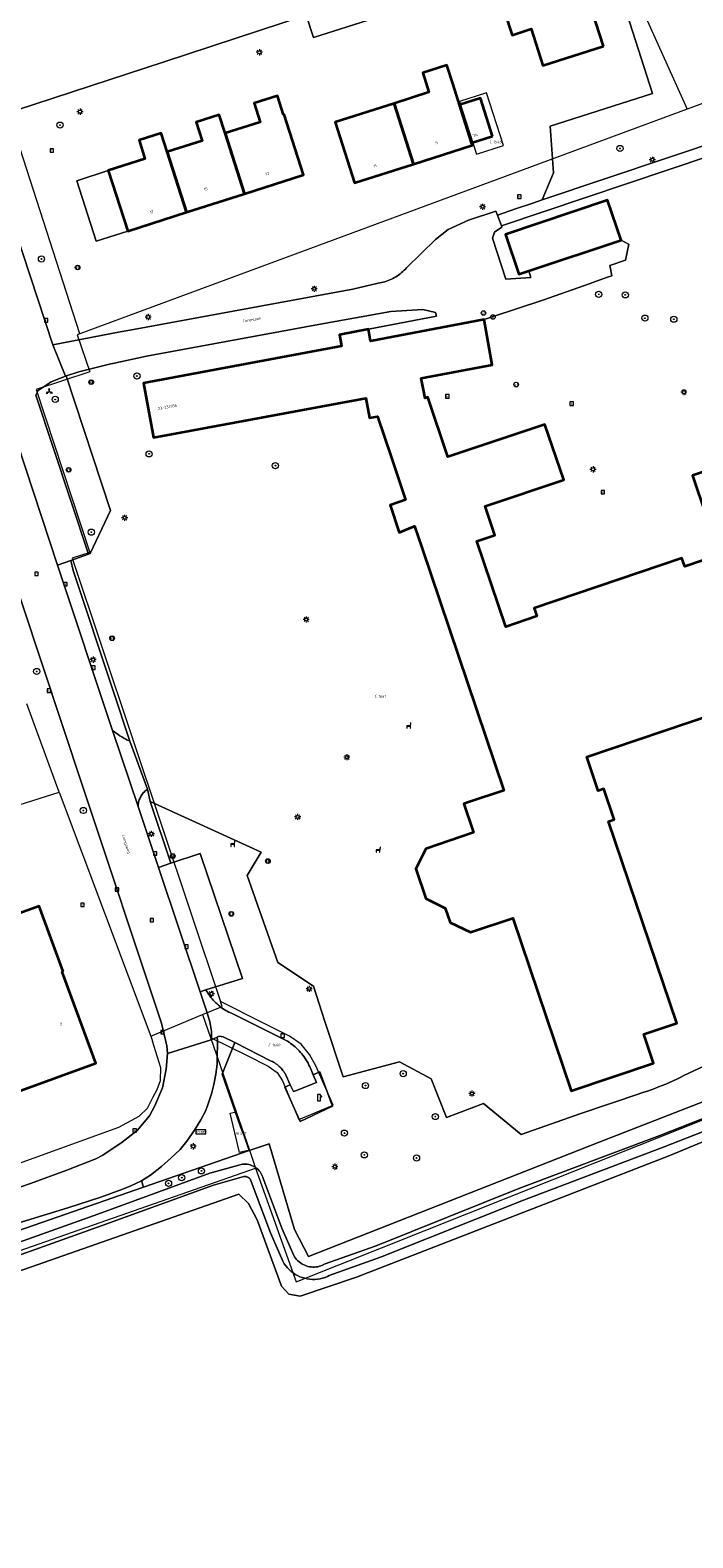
# Model space of a CAD drawing. Header units: metres. Extents: x 250001 to 257773, y 598992 to 609118.
# Tile 128 of 256: x 252864 to 252950, y 600159 to 600355. Entities that reach past the tile are written whole.
import ezdxf
from ezdxf.enums import TextEntityAlignment as Align
from ezdxf.lldxf.tags import DXFTag

# ---------------------------------------------------------------- set-up
doc = ezdxf.new("R2010")
doc.units = ezdxf.units.M
for name, color, linetype, lineweight in [('B-WE-GR-BOOM-S', 252, 'Continuous', 25), ('B-WE-GR-BOUWLAND-GV', 252, 'Continuous', 13), ('B-WE-GR-GROENVOORZIENING-GV', 252, 'Continuous', 18), ('B-WE-IE-MEUBILAIR_WEGMEUBILAIR-S', 7, 'Continuous', 25), ('B-WE-KG-GRENS_PERCEEL-G', 150, 'KG-PERCEEL', 18), ('B-WE-KG-GRENS_PERCEEL-S', 150, 'Continuous', 25), ('B-WE-KL-ET_LS_OV_LICHTMAST-S', 252, 'Continuous', 25), ('B-WE-KL-POMP-S', 252, 'Continuous', 25), ('B-WE-OG-BEBOUWING-GV', 1, 'Continuous', 35), ('B-WE-OG-BEBOUWING-T18', 7, 'Continuous', 18), ('B-WE-OG-TERREIN_ERF-GV', 7, 'Continuous', 18), ('B-WE-OG-TOPOGRAFIE-T18', 2, 'Continuous', 18), ('B-WE-OG-WATER-GV', 252, 'Continuous', 18), ('B-WE-OG-WATER_SLOOT-GV', 252, 'Continuous', 18), ('B-WE-RI-GWA_KOLK-S', 252, 'Continuous', 25), ('B-WE-RI-GWA_RIOOLPUT-S', 252, 'Continuous', 25), ('B-WE-VH-VERHARDING_GESLOTEN-GV', 252, 'Continuous', 18), ('B-WE-VH-VERHARDING_OPEN-GV', 252, 'Continuous', 18), ('B-WE-VW-AFSLUITPAAL-S', 252, 'Continuous', 25), ('B-WE-VW-BEWEGWIJZERING_DRAAGCONSTRUCTIE-S', 252, 'Continuous', 25), ('B-WE-VW-VERKEERSTEKEN_BORD-S', 252, 'Continuous', 25), ('B-WE-VW-VERKEERSTEKEN_DRAAGCONSTRUCTIE-S', 252, 'Continuous', 25), ('X-XX-AL-REFERENTIE-G', 7, 'Continuous', 18)]:
    doc.layers.add(name, color=color, linetype=linetype, lineweight=lineweight)
doc.styles.add('NLCS-ISO', font='NLCS-ISO.ttf')
doc.styles.add('NLCS-ISO-ANNOTATIEF-T18', font='NLCS-ISO.ttf', dxfattribs={"height": 1.8})
doc.styles.get("Standard").update_dxf_attribs({"font": 'NLCS-ISO.ttf'})
tags = doc.linetypes.add('KG-PERCEEL', pattern='A,5.5,-2,["P",Standard,S=1.8,R=0,X=-0.5,Y=-0.9],-2,5.5,-2,[5,NLCS.SHX,S=0.75,R=0,X=0,Y=0],-2', length=19).pattern_tags.tags
tags[6] = DXFTag(74, 10)

# ---------------------------------------------------------------- blocks, each defined once
blk = doc.blocks.new('SKG-PERCEELNUMMER-SO')
at = {"style": 'NLCS-ISO', "oblique": 10, "flags": 1}
blk.add_attdef('GEMEENTECODE', text='', height=1.8, dxfattribs=at).set_placement((0, 2.55), align=Align.MIDDLE_CENTER)
at = {"style": 'NLCS-ISO', "oblique": 10}
blk.add_attdef('SECTIE', text='', height=1.8, dxfattribs=at).set_placement((-0.5, 0), align=Align.MIDDLE_RIGHT)
blk.add_attdef('PERCEELNUMMER', text='', height=1.8, dxfattribs=at).set_placement((0.5, 0), align=Align.MIDDLE_LEFT)
blk = doc.blocks.new('BS2021-132-Xref-KAD-20210617')
at = {"layer": 'B-WE-KG-GRENS_PERCEEL-G', "flags": 128}
for points in [[(252870.628, 600315.191), (252854.233, 600366.004), (252863.451, 600371.485), (252930.448, 600386.785), (252949.549, 600344.368)], [(252960.248, 600348.323), (252949.549, 600344.368)], [(252949.549, 600344.368), (252870.628, 600315.191)], [(252870.628, 600315.191), (252870.299, 600315.069), (252871.959, 600310.252), (252864.984, 600307.94), (252871.941, 600286.798), (252869.664, 600286.038), (252888.901, 600228.434)], [(252867.948, 600255.654), (252863.738, 600267.107)], [(252835.123, 600257.691), (252839.221, 600246.526), (252867.948, 600255.654)], [(252867.948, 600255.654), (252879.846, 600223.955)], [(252886.597, 600226.734), (252889.122, 600227.773)], [(252887.626, 600223.749), (252892.39, 600221.42), (252895.1, 600220.05), (252896.26, 600219.23), (252896.99, 600218.13), (252899.08, 600213.13), (252903.55, 600214.96), (252901.31, 600220.07), (252900.48, 600221.55), (252899.39, 600222.9), (252897.89, 600223.93), (252894.43, 600225.65), (252888.901, 600228.434)], [(252889.122, 600227.773), (252888.901, 600228.434)], [(252879.846, 600223.955), (252886.597, 600226.734)], [(252886.597, 600226.734), (252887.626, 600223.749)], [(252879.846, 600223.955), (252880.102, 600223.272)], [(252887.626, 600223.749), (252890.947, 600214.123)], [(252781.859, 600180.777), (252784.464, 600181.352), (252848.163, 600202.165), (252875.699, 600212.132), (252878.341, 600213.551), (252879.425, 600214.56), (252880.108, 600215.984), (252880.684, 600217.024), (252881.129, 600218.183), (252881.169, 600219.819), (252880.102, 600223.272)], [(252898.762, 600192.01), (252965.497, 600218.594)], [(252892.668, 600209.137), (252891.4, 600208.832), (252890.174, 600213.937), (252890.947, 600214.123)], [(252890.947, 600214.123), (252892.668, 600209.137)], [(252892.668, 600209.137), (252893.483, 600206.774)], [(252745.605, 600161.272), (252750.04, 600160.947), (252755.415, 600162.119), (252781.371, 600169.157), (252823.716, 600182.823), (252858.245, 600194.484), (252893.483, 600206.774)], [(252893.483, 600206.774), (252898.762, 600192.01)]]:
    blk.add_lwpolyline(points, dxfattribs=at)
blk.add_lwpolyline([(252923.483, 600346.519), (252919.955, 600345.393), (252922.159, 600338.533), (252925.686, 600339.659)], close=True, dxfattribs=at)
at = {"layer": 'B-WE-KG-GRENS_PERCEEL-S', "xscale": 0.2, "yscale": 0.2, "zscale": 0.2}
for p, values in [((252924.245, 600340.125), {'PERCEELNUMMER': '1545', 'SECTIE': 'C'}), ((252909.311, 600268.104), {'PERCEELNUMMER': '1661', 'SECTIE': 'C'}), ((252895.515, 600222.775), {'PERCEELNUMMER': '1660', 'SECTIE': 'C'}), ((252891.357, 600211.303), {'PERCEELNUMMER': '681', 'SECTIE': 'N'})]:
    blk.add_blockref('SKG-PERCEELNUMMER-SO', p, dxfattribs=at).add_auto_attribs(values)
blk = doc.blocks.new('SIE-WEG_VERKEERSBORD-SO')
at = {"color": 0, "linetype": 'ByBlock', "lineweight": 18}
blk.add_lwpolyline([(-1.125, -1.125), (1.125, -1.125), (1.125, 1.125), (-1.125, 1.125)], close=True, dxfattribs=at)
at = {"color": 0, "linetype": 'ByBlock', "lineweight": 18, "style": 'NLCS-ISO'}
blk.add_text('vb', height=1.5, dxfattribs=at).set_placement((0, 0), align=Align.MIDDLE_CENTER)
blk = doc.blocks.new('SIE-WEG_VERKEERSBORD_WEGWIJZER-SO')
at = {"linetype": 'ByBlock', "lineweight": 18}
h = blk.add_hatch(color=0, dxfattribs=at)
h.dxf.hatch_style = 1
h.paths.add_polyline_path([(0.5, 1), (0, 2), (-0.5, 1)])
h = blk.add_hatch(color=0, dxfattribs=at)
h.dxf.hatch_style = 1
h.paths.add_polyline_path([(-1.38, -0.22), (-2, -1.15), (-0.88, -1.09)])
h = blk.add_hatch(color=0, dxfattribs=at)
h.dxf.hatch_style = 1
h.paths.add_polyline_path([(1.38, -0.22), (2, -1.15), (0.88, -1.09)])
at = {"color": 0, "linetype": 'ByBlock', "lineweight": 18}
for points in [[(-1.13, -0.65), (0, 0)], [(0, 1), (0, 0)], [(1.13, -0.65), (0, 0)]]:
    blk.add_lwpolyline(points, dxfattribs=at)
for points in [[(0.5, 1), (0, 2), (-0.5, 1)], [(-1.38, -0.22), (-2, -1.15), (-0.88, -1.09)], [(1.38, -0.22), (2, -1.15), (0.88, -1.09)]]:
    blk.add_lwpolyline(points, close=True, dxfattribs=at)
blk = doc.blocks.new('SIE-WEG_VERKEERSBORD_STRAATNAAM-SO')
at = {"color": 0, "linetype": 'ByBlock', "lineweight": 18}
blk.add_lwpolyline([(-3.25, -1.25), (3.25, -1.25), (3.25, 1.25), (-3.25, 1.25)], close=True, dxfattribs=at)
at = {"color": 0, "linetype": 'ByBlock', "lineweight": 18, "style": 'NLCS-ISO'}
blk.add_text('straat', height=1.5, dxfattribs=at).set_placement((0, 0.15), align=Align.MIDDLE_CENTER)
blk = doc.blocks.new('SKL-WATER_POMP-SO')
at = {"color": 0, "linetype": 'ByBlock', "lineweight": 18}
blk.add_lwpolyline([(1, 1.09), (1, 2), (-1, 2), (-1, -2), (1, -2), (1, 0.57), (1.85, 0.57), (1.85, 1.09)], close=True, dxfattribs=at)
blk = doc.blocks.new('SIE-WEG_PAAL_VERKEERSBORD-SO')
at = {"color": 0, "linetype": 'ByBlock', "lineweight": 18}
blk.add_circle((0, 0), 1.5, dxfattribs=at)
at = {"color": 0, "linetype": 'ByBlock', "lineweight": 18, "style": 'NLCS-ISO'}
blk.add_text('vb', height=1.5, dxfattribs=at).set_placement((0, 0.13), align=Align.MIDDLE_CENTER)
blk = doc.blocks.new('SVW-AFSLUITPAAL-SO')
at = {"lineweight": 18}
blk.add_circle((0, 0), 1.5, dxfattribs=at)
at = {"lineweight": 18, "style": 'NLCS-ISO'}
blk.add_text('af', height=1.8, dxfattribs=at).set_placement((0, 0), align=Align.MIDDLE_CENTER)
blk = doc.blocks.new('SKL-ET_OV_LICHTMAST-SO')
at = {"color": 0, "linetype": 'ByBlock', "lineweight": 18}
for points in [[(-1.25, 0), (-2, 0)], [(-1.41, 1.41), (-0.88, 0.88)], [(0, 2), (0, 1.25)], [(0.88, 0.88), (1.41, 1.41)], [(2, 0), (1.25, 0)], [(-1.41, -1.41), (-0.88, -0.88)], [(0, -1.25), (0, -2)], [(0.88, -0.88), (1.41, -1.41)]]:
    blk.add_lwpolyline(points, dxfattribs=at)
blk.add_circle((0, 0), 1, dxfattribs=at)
blk = doc.blocks.new('SRI-KOLK-SO')
at = {"color": 0, "linetype": 'ByBlock', "lineweight": 18}
blk.add_lwpolyline([(-1.125, -1.125), (1.125, -1.125), (1.125, 1.125), (-1.125, 1.125)], close=True, dxfattribs=at)
at = {"color": 0, "linetype": 'ByBlock', "lineweight": 18, "style": 'NLCS-ISO'}
blk.add_text('k', height=1.5, dxfattribs=at).set_placement((0, 0), align=Align.MIDDLE_CENTER)
blk = doc.blocks.new('SRI-PUT_INSPECTIEPUT_RIOOLPUT-SO')
at = {"color": 0, "linetype": 'ByBlock', "lineweight": 18}
blk.add_lwpolyline([(-1.12, -1.12), (1.12, -1.12), (1.12, 1.12), (-1.12, 1.12)], close=True, dxfattribs=at)
at = {"color": 0, "linetype": 'ByBlock', "lineweight": 18, "style": 'NLCS-ISO'}
blk.add_text('r', height=1.5, dxfattribs=at).set_placement((0, 0.28), align=Align.MIDDLE_CENTER)
blk = doc.blocks.new('SIE-WEG_ZITBANK-SO')
at = {"color": 0, "linetype": 'ByBlock', "lineweight": 18}
blk.add_lwpolyline([(-0.91, -1.63), (-0.91, -0.2), (1.09, -0.2), (1.09, -1.63), (1.29, -1.63), (1.29, -0.21), (1.54, 1.78), (1.33, 1.78), (1.11, 0), (-1.11, 0), (-1.11, -1.63)], close=True, dxfattribs=at)
blk = doc.blocks.new('SGR-BOOM_01-SO')
at = {"linetype": 'ByBlock', "lineweight": 18}
h = blk.add_hatch(color=0, dxfattribs=at)
h.dxf.hatch_style = 1
edge = h.paths.add_edge_path()
edge.add_arc((0, 0), 0.25, 0, 360)
at = {"color": 0, "linetype": 'ByBlock', "lineweight": 18}
for radius in [2, 0.25]:
    blk.add_circle((0, 0), radius, dxfattribs=at)
blk = doc.blocks.new('BS2021-132-Xref-BGT-GRIJS-20210617-aangepast')
at = {"layer": 'B-WE-GR-BOUWLAND-GV', "flags": 128}
blk.add_lwpolyline([(253133.549, 600281.05), (253107.79, 600270.81), (253075.29, 600258.849), (253040.729, 600245.849), (253009.859, 600233.989), (253000, 600230.082), (252988.44, 600225.5), (252947.279, 600208.449), (252906.589, 600192.619), (252899.249, 600190.14), (252897.779, 600190.43), (252896.829, 600191.449), (252893.67, 600200.069), (252892.549, 600202.18), (252891.279, 600203.42), (252859.139, 600192.13), (252851.2, 600189.109), (252827.45, 600181.109), (252801.119, 600172.8), (252793.1, 600170.189), (252781.709, 600166.64), (252755.843, 600159.503), (252751.143, 600158.199)], dxfattribs=at)
at = {"layer": 'B-WE-GR-GROENVOORZIENING-GV', "flags": 128}
for points in [[(252940.232, 600361.423), (252945.041, 600346.425), (252931.752, 600342.164), (252932.17, 600336.12), (252930.708, 600332.582), (252963.156, 600343.47), (252961.339, 600353.349), (252958.67, 600367.709)], [(252851.049, 600362.63), (252857.595, 600342.693), (252881.61, 600350.55), (252900.06, 600356.612), (252901.014, 600353.707), (252918.492, 600359.268)], [(252952.37, 600220.35), (252949.11, 600218.82), (252948.652, 600218.586), (252948.19, 600218.358), (252947.725, 600218.139), (252947.257, 600217.926), (252946.785, 600217.72), (252946.311, 600217.522), (252945.833, 600217.332), (252945.352, 600217.148), (252944.869, 600216.973), (252944.383, 600216.804), (252943.894, 600216.644), (252943.403, 600216.491), (252943.3, 600216.46), (252935.74, 600213.88), (252927.98, 600211.17), (252923.09, 600215.172), (252918.282, 600213.354), (252916.267, 600218.405), (252912.168, 600220.611), (252904.834, 600218.635), (252902.491, 600225.844), (252901.001, 600230.431), (252896.353, 600233.493), (252892.389, 600244.792), (252894.187, 600247.861), (252879.782, 600254.438), (252882.477, 600246.392), (252886.29, 600247.689), (252891.759, 600231.449), (252887.029, 600229.949), (252887.143, 600229.745), (252887.264, 600229.545), (252887.392, 600229.35), (252887.527, 600229.159), (252887.667, 600228.973), (252887.815, 600228.791), (252887.968, 600228.615), (252888.127, 600228.444), (252888.292, 600228.279), (252888.463, 600228.119), (252888.639, 600227.965), (252888.82, 600227.818), (252889.006, 600227.677), (252889.197, 600227.542), (252889.392, 600227.413), (252889.592, 600227.292), (252889.795, 600227.178), (252890.003, 600227.07), (252890.214, 600226.97), (252890.349, 600226.91), (252897.619, 600223.27), (252897.827, 600223.135), (252898.03, 600222.994), (252898.229, 600222.845), (252898.422, 600222.691), (252898.611, 600222.53), (252898.794, 600222.364), (252898.972, 600222.192), (252899.144, 600222.013), (252899.311, 600221.83), (252899.471, 600221.641), (252899.625, 600221.447), (252899.773, 600221.249), (252899.914, 600221.045), (252900.049, 600220.837), (252900.177, 600220.625), (252900.298, 600220.409), (252900.412, 600220.189), (252900.519, 600219.965), (252900.609, 600219.76), (252900.956, 600218.919), (252901.807, 600219.292), (252903.45, 600214.828), (252899.268, 600212.851), (252897.29, 600217.313), (252897.987, 600217.619), (252897.299, 600219.069), (252897.227, 600219.188), (252897.128, 600219.338), (252897.023, 600219.484), (252896.912, 600219.624), (252896.794, 600219.76), (252896.67, 600219.89), (252896.541, 600220.014), (252896.406, 600220.133), (252896.266, 600220.246), (252896.121, 600220.352), (252895.972, 600220.451), (252895.818, 600220.544), (252895.66, 600220.63), (252895.499, 600220.709), (252890.762, 600223.1), (252889.12, 600219), (252891.509, 600212.156), (252891.972, 600210.995), (252892.641, 600209.062), (252895.23, 600209.959), (252898.539, 600198.81), (252900.349, 600195.329), (252938.119, 600210.16), (252989.158, 600230.028)], [(252858.544, 600197.253), (252878.922, 600204.31), (252878.638, 600205.13), (252877.189, 600204.434), (252875.969, 600203.964), (252873.353, 600203.026), (252869.074, 600201.643), (252856.631, 600197.817)]]:
    blk.add_lwpolyline(points, dxfattribs=at)
for points in [[(252876.859, 600328.54), (252874.339, 600336.4), (252870.245, 600335.087), (252872.765, 600327.227)], [(252874.619, 600292.229), (252868.846, 600309.727), (252868.79, 600309.71), (252866.93, 600308.94), (252865.21, 600307.82), (252864.93, 600307.2), (252871.75, 600286.56), (252872, 600286.66)], [(252889.259, 600223.859), (252888.739, 600223.939), (252888.486, 600223.827), (252888.514, 600223.353), (252888.537, 600222.487), (252888.504, 600221.713), (252888.469, 600220.308), (252888.309, 600219.016), (252888.03, 600217.674), (252887.735, 600216.441), (252887.357, 600215.267), (252887.025, 600214.288), (252886.376, 600213.065), (252885.56, 600211.744), (252884.54, 600210.31), (252883.658, 600209.222), (252882.456, 600208.095), (252881.245, 600207.013), (252879.816, 600205.897), (252878.638, 600205.13), (252878.922, 600204.31), (252892.641, 600209.062), (252891.972, 600210.995), (252891.509, 600212.156), (252889.12, 600219), (252890.762, 600223.1)]]:
    blk.add_lwpolyline(points, close=True, dxfattribs=at)
at = {"layer": 'B-WE-OG-BEBOUWING-GV', "flags": 128}
for points in [[(252938.66, 600352.57), (252936.204, 600360.226), (252928.345, 600357.706), (252925.87, 600356.912), (252926.802, 600354.005), (252929.277, 600354.799), (252930.8, 600350.05)], [(252919.122, 600347.576), (252918.323, 600350.079), (252915.191, 600349.079), (252915.991, 600346.576), (252911.465, 600345.13), (252913.98, 600337.254), (252921.64, 600339.689), (252921.537, 600340.013), (252919.964, 600344.937)], [(252897.115, 600343.659), (252896.331, 600346.119), (252893.279, 600345.146), (252894.063, 600342.686), (252889.535, 600341.242), (252892.04, 600333.385), (252899.7, 600335.829), (252897.195, 600343.685)], [(252924.25, 600340.88), (252922.679, 600345.804), (252919.964, 600344.937), (252921.537, 600340.013)], [(252889.535, 600341.242), (252888.764, 600343.662), (252885.763, 600342.706), (252886.534, 600340.286), (252881.999, 600338.842), (252884.518, 600330.984), (252892.04, 600333.385)], [(252913.98, 600337.254), (252911.465, 600345.13), (252903.809, 600342.685), (252906.32, 600334.819)], [(252881.999, 600338.842), (252881.222, 600341.281), (252878.331, 600340.36), (252879.108, 600337.92), (252874.339, 600336.4), (252876.859, 600328.54), (252884.518, 600330.984)], [(252940.959, 600327.369), (252939.209, 600332.569), (252925.92, 600328.109), (252927.66, 600322.92), (252928.96, 600323.355)], [(252868.459, 600232.319), (252865.339, 600240.839), (252853.929, 600236.729), (252852.869, 600239.67), (252848.799, 600238.239), (252857.35, 600214.829), (252872.709, 600220.439), (252868.369, 600232.29)]]:
    blk.add_lwpolyline(points, close=True, dxfattribs=at)
blk.add_lwpolyline([(252954.144, 600298.094), (252950.23, 600296.78), (252953.709, 600286.469), (252949.23, 600284.959), (252948.869, 600286.03), (252948.859, 600286.026), (252940.681, 600283.265), (252929.649, 600279.54), (252930.01, 600278.489), (252925.98, 600277.13), (252922.23, 600288.229), (252924.559, 600289.02), (252923.29, 600292.78), (252933.5, 600296.229), (252931.059, 600303.42), (252918.468, 600299.198), (252915.834, 600306.953), (252915.503, 600306.841), (252915.421, 600307.26), (252915.002, 600309.422), (252924.23, 600311.159), (252923.149, 600317.03), (252908.418, 600314.256), (252908.13, 600315.79), (252904.359, 600315.079), (252904.638, 600313.587), (252878.92, 600308.78), (252880.23, 600301.699), (252907.788, 600306.812), (252908.269, 600304.26), (252909.329, 600304.449), (252911.077, 600299.215), (252912.95, 600293.609), (252910.94, 600292.939), (252912.149, 600289.369), (252914.14, 600290.219), (252915.084, 600287.418), (252925.72, 600255.859), (252921.141, 600254.324), (252920.529, 600254.119), (252921.79, 600250.39), (252915.589, 600248.28), (252914.299, 600245.66), (252915.6, 600241.81), (252918.108, 600240.586), (252918.739, 600238.699), (252921.399, 600237.43), (252926.88, 600239.28), (252934.489, 600216.839), (252945.17, 600220.449), (252943.91, 600224.18), (252948.2, 600225.63), (252939.329, 600251.819), (252940.059, 600252.069), (252938.709, 600256.079), (252937.97, 600255.829), (252936.489, 600260.229), (252959.869, 600268.13)], dxfattribs=at)
at = {"layer": 'B-WE-OG-TERREIN_ERF-GV', "flags": 128}
for points in [[(252918.492, 600359.268), (252901.014, 600353.707), (252900.06, 600356.612), (252881.61, 600350.55), (252857.595, 600342.693)], [(252858.345, 600340.413), (252867.129, 600313.75), (252875.889, 600315.439), (252877.149, 600315.66), (252906.089, 600321), (252909.399, 600321.76), (252909.621, 600321.8), (252909.841, 600321.847), (252910.06, 600321.903), (252910.277, 600321.966), (252910.491, 600322.037), (252910.703, 600322.115), (252910.911, 600322.201), (252911.117, 600322.294), (252911.319, 600322.394), (252911.517, 600322.502), (252911.711, 600322.616), (252911.902, 600322.737), (252912.087, 600322.865), (252912.269, 600323), (252912.445, 600323.141), (252912.616, 600323.287), (252912.782, 600323.44), (252912.942, 600323.599), (252913.097, 600323.763), (252913.13, 600323.8), (252916.85, 600327.449), (252918.499, 600328.729), (252921.119, 600329.939), (252924.7, 600331.119), (252924.882, 600330.627), (252927.39, 600331.469), (252929.476, 600332.168), (252930.708, 600332.582), (252932.17, 600336.12), (252931.752, 600342.164), (252945.041, 600346.425), (252940.232, 600361.423)], [(252963.429, 600341.979), (252925.402, 600329.22), (252925.469, 600329.04), (252924.529, 600328.4), (252924.249, 600327.63), (252925.989, 600322.28), (252929.239, 600322.52), (252928.96, 600323.355), (252927.66, 600322.92), (252925.92, 600328.109), (252939.209, 600332.569), (252940.959, 600327.369), (252941.934, 600326.858), (252941.97, 600326.839), (252941.529, 600324.76), (252939.479, 600324.05), (252939.749, 600322.729), (252939.208, 600322.538), (252936.203, 600321.478), (252930.77, 600319.56), (252924.23, 600317.39), (252923.149, 600317.03), (252924.23, 600311.159), (252915.002, 600309.422), (252915.421, 600307.26), (252915.503, 600306.841), (252915.834, 600306.953), (252918.468, 600299.198), (252931.059, 600303.42), (252933.5, 600296.229), (252923.29, 600292.78), (252924.559, 600289.02), (252922.23, 600288.229), (252925.98, 600277.13), (252930.01, 600278.489), (252929.649, 600279.54), (252940.681, 600283.265), (252948.859, 600286.026), (252948.869, 600286.03), (252949.23, 600284.959), (252953.709, 600286.469), (252950.23, 600296.78), (252954.144, 600298.094)], [(252959.869, 600268.13), (252936.489, 600260.229), (252937.97, 600255.829), (252938.709, 600256.079), (252940.059, 600252.069), (252939.329, 600251.819), (252948.2, 600225.63), (252943.91, 600224.18), (252945.17, 600220.449), (252934.489, 600216.839), (252926.88, 600239.28), (252921.399, 600237.43), (252918.739, 600238.699), (252918.108, 600240.586), (252915.6, 600241.81), (252914.299, 600245.66), (252915.589, 600248.28), (252921.79, 600250.39), (252920.529, 600254.119), (252921.141, 600254.324), (252925.72, 600255.859), (252915.084, 600287.418), (252914.14, 600290.219), (252912.149, 600289.369), (252910.94, 600292.939), (252912.95, 600293.609), (252911.077, 600299.215), (252909.329, 600304.449), (252908.269, 600304.26), (252907.788, 600306.812), (252880.23, 600301.699), (252878.92, 600308.78), (252904.638, 600313.587), (252904.359, 600315.079), (252908.13, 600315.79), (252916.97, 600317.48), (252916.84, 600317.98), (252915.21, 600318.33), (252913.11, 600318.22), (252911.05, 600318.08), (252901.64, 600316.39), (252879.31, 600312.29), (252874.92, 600311.323), (252874.68, 600311.27), (252870.53, 600310.24), (252869.995, 600310.077), (252868.846, 600309.727), (252874.619, 600292.229), (252872, 600286.66), (252871.75, 600286.56), (252869.456, 600285.738), (252869.786, 600284.422), (252874.982, 600268.79), (252877.144, 600262.285), (252879.449, 600256.019), (252879.782, 600254.438), (252894.187, 600247.861), (252892.389, 600244.792), (252896.353, 600233.493), (252901.001, 600230.431), (252902.491, 600225.844), (252904.834, 600218.635), (252912.168, 600220.611), (252916.267, 600218.405), (252918.282, 600213.354), (252923.09, 600215.172), (252927.98, 600211.17), (252935.74, 600213.88), (252943.3, 600216.46), (252943.403, 600216.491), (252943.894, 600216.644), (252944.383, 600216.804), (252944.869, 600216.973), (252945.352, 600217.148), (252945.833, 600217.332), (252946.311, 600217.522), (252946.785, 600217.72), (252947.257, 600217.926), (252947.725, 600218.139), (252948.19, 600218.358), (252948.652, 600218.586), (252949.11, 600218.82), (252952.37, 600220.35)], [(252861.742, 600203.944), (252864.25, 600204.81), (252868.97, 600206.53), (252872.72, 600207.99), (252873.64, 600208.49), (252876.14, 600210.18), (252878.07, 600211.67), (252879.68, 600213.59), (252880.37, 600214.9), (252881.38, 600217.24), (252881.85, 600219.66), (252882.02, 600221.69), (252881.93, 600222.68), (252881.27, 600225.62), (252870.99, 600256.45), (252857.82, 600296.03)]]:
    blk.add_lwpolyline(points, dxfattribs=at)
for points in [[(252924.485, 600369.753), (252921.869, 600368.914), (252920.907, 600371.914), (252923.524, 600372.753), (252922.074, 600377.277), (252919.542, 600376.466), (252918.538, 600379.598), (252921.07, 600380.41), (252928.93, 600382.91), (252931.385, 600375.254), (252933.795, 600367.741), (252936.204, 600360.226), (252938.66, 600352.57), (252930.8, 600350.05), (252929.277, 600354.799), (252926.802, 600354.005), (252925.87, 600356.912), (252928.345, 600357.706), (252925.932, 600365.24)], [(252919.122, 600347.576), (252919.964, 600344.937), (252922.679, 600345.804), (252924.25, 600340.88), (252921.537, 600340.013), (252921.64, 600339.689), (252906.32, 600334.819), (252903.809, 600342.685), (252911.465, 600345.13), (252915.991, 600346.576), (252915.191, 600349.079), (252918.323, 600350.079)], [(252889.535, 600341.242), (252894.063, 600342.686), (252893.279, 600345.146), (252896.331, 600346.119), (252897.115, 600343.659), (252897.195, 600343.685), (252899.7, 600335.829), (252892.04, 600333.385), (252884.518, 600330.984), (252876.859, 600328.54), (252872.765, 600327.227), (252870.245, 600335.087), (252874.339, 600336.4), (252879.108, 600337.92), (252878.331, 600340.36), (252881.222, 600341.281), (252881.999, 600338.842), (252886.534, 600340.286), (252885.763, 600342.706), (252888.764, 600343.662)], [(252852.869, 600239.67), (252853.929, 600236.729), (252865.339, 600240.839), (252868.459, 600232.319), (252868.369, 600232.29), (252872.709, 600220.439), (252857.35, 600214.829), (252848.799, 600238.239)]]:
    blk.add_lwpolyline(points, close=True, dxfattribs=at)
at = {"layer": 'B-WE-OG-WATER-GV', "flags": 128}
for points in [[(252962.076, 600217.345), (252945.974, 600211.039), (252927.69, 600204.135), (252909.156, 600196.701), (252902.404, 600194.296), (252902.361, 600194.272), (252902.166, 600194.178), (252901.966, 600194.098), (252901.759, 600194.034), (252901.549, 600193.985), (252901.335, 600193.951), (252901.12, 600193.933), (252900.903, 600193.932), (252900.688, 600193.946), (252900.474, 600193.977), (252900.262, 600194.023), (252900.055, 600194.084), (252899.853, 600194.161), (252899.657, 600194.252), (252899.468, 600194.358), (252899.288, 600194.477), (252899.117, 600194.609), (252898.956, 600194.754), (252898.807, 600194.91), (252898.669, 600195.076), (252898.544, 600195.253), (252898.433, 600195.438), (252896.903, 600198.981), (252894.415, 600205.57), (252894.407, 600205.596), (252894.339, 600205.783), (252894.256, 600205.964), (252894.16, 600206.137), (252894.049, 600206.302), (252893.926, 600206.458), (252893.79, 600206.604), (252893.644, 600206.738), (252893.487, 600206.86), (252893.32, 600206.969), (252893.146, 600207.064), (252892.964, 600207.144), (252892.777, 600207.21), (252892.584, 600207.261), (252892.389, 600207.296), (252892.191, 600207.315), (252891.992, 600207.318), (252891.794, 600207.305), (252891.597, 600207.277), (252887.524, 600206.121), (252872.99, 600200.828), (252860.185, 600196.258)], [(252860.723, 600194.751), (252873.532, 600199.323), (252888.017, 600204.598), (252891.933, 600205.709), (252891.961, 600205.713), (252892.031, 600205.717), (252892.101, 600205.716), (252892.171, 600205.709), (252892.239, 600205.697), (252892.307, 600205.679), (252892.373, 600205.656), (252892.437, 600205.628), (252892.498, 600205.594), (252892.557, 600205.556), (252892.612, 600205.513), (252892.664, 600205.466), (252892.711, 600205.415), (252892.755, 600205.36), (252892.793, 600205.302), (252892.828, 600205.241), (252892.856, 600205.177), (252892.89, 600205.085), (252892.901, 600205.049), (252895.42, 600198.381), (252897.006, 600194.705), (252897.204, 600194.376), (252897.398, 600194.103), (252897.611, 600193.845), (252897.843, 600193.604), (252898.091, 600193.38), (252898.356, 600193.175), (252898.635, 600192.99), (252898.927, 600192.827), (252899.23, 600192.686), (252899.543, 600192.567), (252899.864, 600192.472), (252900.191, 600192.4), (252900.522, 600192.354), (252900.856, 600192.331), (252901.191, 600192.334), (252901.525, 600192.361), (252901.855, 600192.413), (252902.181, 600192.489), (252902.5, 600192.589), (252902.811, 600192.713), (252903.043, 600192.825), (252909.723, 600195.204), (252928.271, 600202.644), (252946.548, 600209.545), (252962.685, 600215.865)]]:
    blk.add_lwpolyline(points, dxfattribs=at)
at = {"layer": 'B-WE-OG-WATER_SLOOT-GV', "flags": 128}
for points in [[(252989.158, 600230.028), (252938.119, 600210.16), (252900.349, 600195.329), (252898.539, 600198.81), (252895.23, 600209.959), (252892.641, 600209.062), (252878.922, 600204.31), (252858.544, 600197.253)], [(252859.139, 600192.13), (252891.279, 600203.42), (252892.549, 600202.18), (252893.67, 600200.069), (252896.829, 600191.449), (252897.779, 600190.43), (252899.249, 600190.14), (252906.589, 600192.619), (252947.279, 600208.449), (252988.44, 600225.5)], [(252962.685, 600215.865), (252946.548, 600209.545), (252928.271, 600202.644), (252909.723, 600195.204), (252903.043, 600192.825), (252902.811, 600192.713), (252902.5, 600192.589), (252902.181, 600192.489), (252901.855, 600192.413), (252901.525, 600192.361), (252901.191, 600192.334), (252900.856, 600192.331), (252900.522, 600192.354), (252900.191, 600192.4), (252899.864, 600192.472), (252899.543, 600192.567), (252899.23, 600192.686), (252898.927, 600192.827), (252898.635, 600192.99), (252898.356, 600193.175), (252898.091, 600193.38), (252897.843, 600193.604), (252897.611, 600193.845), (252897.398, 600194.103), (252897.204, 600194.376), (252897.006, 600194.705), (252895.42, 600198.381), (252892.901, 600205.049), (252892.89, 600205.085), (252892.856, 600205.177), (252892.828, 600205.241), (252892.793, 600205.302), (252892.755, 600205.36), (252892.711, 600205.415), (252892.664, 600205.466), (252892.612, 600205.513), (252892.557, 600205.556), (252892.498, 600205.594), (252892.437, 600205.628), (252892.373, 600205.656), (252892.307, 600205.679), (252892.239, 600205.697), (252892.171, 600205.709), (252892.101, 600205.716), (252892.031, 600205.717), (252891.961, 600205.713), (252891.933, 600205.709), (252888.017, 600204.598), (252873.532, 600199.323), (252860.723, 600194.751)], [(252860.185, 600196.258), (252872.99, 600200.828), (252887.524, 600206.121), (252891.597, 600207.277), (252891.794, 600207.305), (252891.992, 600207.318), (252892.191, 600207.315), (252892.389, 600207.296), (252892.584, 600207.261), (252892.777, 600207.21), (252892.964, 600207.144), (252893.146, 600207.064), (252893.32, 600206.969), (252893.487, 600206.86), (252893.644, 600206.738), (252893.79, 600206.604), (252893.926, 600206.458), (252894.049, 600206.302), (252894.16, 600206.137), (252894.256, 600205.964), (252894.339, 600205.783), (252894.407, 600205.596), (252894.415, 600205.57), (252896.903, 600198.981), (252898.433, 600195.438), (252898.544, 600195.253), (252898.669, 600195.076), (252898.807, 600194.91), (252898.956, 600194.754), (252899.117, 600194.609), (252899.288, 600194.477), (252899.468, 600194.358), (252899.657, 600194.252), (252899.853, 600194.161), (252900.055, 600194.084), (252900.262, 600194.023), (252900.474, 600193.977), (252900.688, 600193.946), (252900.903, 600193.932), (252901.12, 600193.933), (252901.335, 600193.951), (252901.549, 600193.985), (252901.759, 600194.034), (252901.966, 600194.098), (252902.166, 600194.178), (252902.361, 600194.272), (252902.404, 600194.296), (252909.156, 600196.701), (252927.69, 600204.135), (252945.974, 600211.039), (252962.076, 600217.345)]]:
    blk.add_lwpolyline(points, dxfattribs=at)
at = {"layer": 'B-WE-VH-VERHARDING_GESLOTEN-GV', "flags": 128}
for points in [[(252857.82, 600296.03), (252870.99, 600256.45), (252881.27, 600225.62), (252881.93, 600222.68), (252882.02, 600221.69), (252887.694, 600223.477), (252887.76, 600223.71), (252887.74, 600224.6), (252887.52, 600225.8), (252887.19, 600226.96), (252886.27, 600229.708), (252880.865, 600245.852), (252878.207, 600253.789), (252874.905, 600263.635), (252867.76, 600285.13), (252858.287, 600313.726)], [(252858.287, 600313.726), (252867.76, 600285.13), (252869.456, 600285.738), (252871.75, 600286.56), (252864.93, 600307.2), (252865.21, 600307.82), (252866.93, 600308.94), (252868.79, 600309.71), (252867.129, 600313.75), (252858.345, 600340.413)], [(252856.631, 600197.817), (252869.074, 600201.643), (252873.353, 600203.026), (252875.969, 600203.964), (252877.189, 600204.434), (252878.638, 600205.13), (252879.816, 600205.897), (252881.245, 600207.013), (252882.456, 600208.095), (252883.658, 600209.222), (252884.54, 600210.31), (252885.56, 600211.744), (252886.376, 600213.065), (252887.025, 600214.288), (252887.357, 600215.267), (252887.735, 600216.441), (252888.03, 600217.674), (252888.309, 600219.016), (252888.469, 600220.308), (252888.504, 600221.713), (252888.537, 600222.487), (252888.514, 600223.353), (252888.486, 600223.827), (252887.694, 600223.477), (252882.02, 600221.69), (252881.85, 600219.66), (252881.38, 600217.24), (252880.37, 600214.9), (252879.68, 600213.59), (252878.07, 600211.67), (252876.14, 600210.18), (252873.64, 600208.49), (252872.72, 600207.99), (252868.97, 600206.53), (252864.25, 600204.81), (252861.742, 600203.944)]]:
    blk.add_lwpolyline(points, dxfattribs=at)
blk.add_lwpolyline([(252924.882, 600330.627), (252924.7, 600331.119), (252921.119, 600329.939), (252918.499, 600328.729), (252916.85, 600327.449), (252913.13, 600323.8), (252913.097, 600323.763), (252912.942, 600323.599), (252912.782, 600323.44), (252912.616, 600323.287), (252912.445, 600323.141), (252912.269, 600323), (252912.087, 600322.865), (252911.902, 600322.737), (252911.711, 600322.616), (252911.517, 600322.502), (252911.319, 600322.394), (252911.117, 600322.294), (252910.911, 600322.201), (252910.703, 600322.115), (252910.491, 600322.037), (252910.277, 600321.966), (252910.06, 600321.903), (252909.841, 600321.847), (252909.621, 600321.8), (252909.399, 600321.76), (252906.089, 600321), (252877.149, 600315.66), (252875.889, 600315.439), (252867.129, 600313.75), (252868.79, 600309.71), (252868.846, 600309.727), (252869.995, 600310.077), (252870.53, 600310.24), (252874.68, 600311.27), (252874.92, 600311.323), (252879.31, 600312.29), (252901.64, 600316.39), (252911.05, 600318.08), (252913.11, 600318.22), (252915.21, 600318.33), (252916.84, 600317.98), (252916.97, 600317.48), (252908.13, 600315.79), (252908.418, 600314.256), (252923.149, 600317.03), (252924.23, 600317.39), (252930.77, 600319.56), (252936.203, 600321.478), (252939.208, 600322.538), (252939.749, 600322.729), (252939.479, 600324.05), (252941.529, 600324.76), (252941.97, 600326.839), (252941.934, 600326.858), (252940.959, 600327.369), (252928.96, 600323.355), (252929.239, 600322.52), (252925.989, 600322.28), (252924.249, 600327.63), (252924.529, 600328.4), (252925.469, 600329.04), (252925.402, 600329.22)], close=True, dxfattribs=at)
at = {"layer": 'B-WE-VH-VERHARDING_OPEN-GV', "flags": 128}
for points in [[(252963.57, 600353.59), (252960.86, 600368.1), (252958.67, 600367.709), (252961.339, 600353.349), (252963.156, 600343.47), (252930.708, 600332.582), (252929.476, 600332.168), (252927.39, 600331.469), (252924.882, 600330.627), (252925.402, 600329.22), (252963.429, 600341.979), (252966.65, 600324.701), (252966.869, 600323.521), (252976.61, 600271.265), (252978.173, 600262.877), (252980.069, 600264.711), (252968.349, 600327.77), (252971.844, 600328.455), (252972.99, 600328.679), (252972.813, 600328.745), (252972.071, 600334.937), (252972.174, 600335.101), (252971.093, 600334.879), (252967.19, 600334.08)], [(252869.786, 600284.422), (252869.456, 600285.738), (252867.76, 600285.13), (252874.905, 600263.635), (252875.133, 600263.457), (252875.367, 600263.286), (252875.605, 600263.122), (252875.847, 600262.964), (252876.094, 600262.812), (252876.345, 600262.668), (252876.6, 600262.53), (252876.759, 600262.449), (252877.144, 600262.285), (252874.982, 600268.79)], [(252875.133, 600263.457), (252874.905, 600263.635), (252878.207, 600253.789), (252878.214, 600253.924), (252878.229, 600254.072), (252878.251, 600254.218), (252878.282, 600254.363), (252878.321, 600254.506), (252878.367, 600254.647), (252878.421, 600254.785), (252878.482, 600254.92), (252878.55, 600255.052), (252878.625, 600255.179), (252878.707, 600255.302), (252878.796, 600255.421), (252878.891, 600255.535), (252878.992, 600255.644), (252879.098, 600255.747), (252879.21, 600255.844), (252879.327, 600255.935), (252879.449, 600256.019), (252877.144, 600262.285), (252876.759, 600262.449), (252876.6, 600262.53), (252876.345, 600262.668), (252876.094, 600262.812), (252875.847, 600262.964), (252875.605, 600263.122), (252875.367, 600263.286)], [(252879.782, 600254.438), (252879.449, 600256.019), (252879.327, 600255.935), (252879.21, 600255.844), (252879.098, 600255.747), (252878.992, 600255.644), (252878.891, 600255.535), (252878.796, 600255.421), (252878.707, 600255.302), (252878.625, 600255.179), (252878.55, 600255.052), (252878.482, 600254.92), (252878.421, 600254.785), (252878.367, 600254.647), (252878.321, 600254.506), (252878.282, 600254.363), (252878.251, 600254.218), (252878.229, 600254.072), (252878.214, 600253.924), (252878.207, 600253.789), (252880.865, 600245.852), (252882.477, 600246.392)], [(252891.759, 600231.449), (252886.29, 600247.689), (252882.477, 600246.392), (252880.865, 600245.852), (252886.27, 600229.708), (252887.029, 600229.949)], [(252887.143, 600229.745), (252887.029, 600229.949), (252886.27, 600229.708), (252887.19, 600226.96), (252887.52, 600225.8), (252887.74, 600224.6), (252887.76, 600223.71), (252887.694, 600223.477), (252888.486, 600223.827), (252888.739, 600223.939), (252889.259, 600223.859), (252890.762, 600223.1), (252895.499, 600220.709), (252895.66, 600220.63), (252895.818, 600220.544), (252895.972, 600220.451), (252896.121, 600220.352), (252896.266, 600220.246), (252896.406, 600220.133), (252896.541, 600220.014), (252896.67, 600219.89), (252896.794, 600219.76), (252896.912, 600219.624), (252897.023, 600219.484), (252897.128, 600219.338), (252897.227, 600219.188), (252897.299, 600219.069), (252897.987, 600217.619), (252898.399, 600216.75), (252898.66, 600216.839), (252901.369, 600217.919), (252900.956, 600218.919), (252900.609, 600219.76), (252900.519, 600219.965), (252900.412, 600220.189), (252900.298, 600220.409), (252900.177, 600220.625), (252900.049, 600220.837), (252899.914, 600221.045), (252899.773, 600221.249), (252899.625, 600221.447), (252899.471, 600221.641), (252899.311, 600221.83), (252899.144, 600222.013), (252898.972, 600222.192), (252898.794, 600222.364), (252898.611, 600222.53), (252898.422, 600222.691), (252898.229, 600222.845), (252898.03, 600222.994), (252897.827, 600223.135), (252897.619, 600223.27), (252890.349, 600226.91), (252890.214, 600226.97), (252890.003, 600227.07), (252889.795, 600227.178), (252889.592, 600227.292), (252889.392, 600227.413), (252889.197, 600227.542), (252889.006, 600227.677), (252888.82, 600227.818), (252888.639, 600227.965), (252888.463, 600228.119), (252888.292, 600228.279), (252888.127, 600228.444), (252887.968, 600228.615), (252887.815, 600228.791), (252887.667, 600228.973), (252887.527, 600229.159), (252887.392, 600229.35), (252887.264, 600229.545)], [(252903.45, 600214.828), (252901.807, 600219.292), (252900.956, 600218.919), (252901.369, 600217.919), (252898.66, 600216.839), (252898.399, 600216.75), (252897.987, 600217.619), (252897.29, 600217.313), (252899.268, 600212.851)]]:
    blk.add_lwpolyline(points, close=True, dxfattribs=at)
at = {"layer": 'B-WE-GR-BOOM-S', "xscale": 0.2, "yscale": 0.2, "zscale": 0.2}
for p in [(252868.07, 600342.31), (252940.81, 600339.27), (252865.66, 600324.91), (252938.05, 600320.32), (252941.5, 600320.25), (252944.05, 600317.23), (252947.81, 600317.09), (252878.06, 600309.71), (252867.44, 600306.67), (252879.64, 600299.59), (252896.05, 600298.06), (252872.13, 600289.42), (252865.04, 600271.32), (252871.099, 600253.257), (252907.75, 600217.52), (252912.65, 600219.07), (252916.83, 600213.49), (252905.02, 600211.34), (252907.6, 600208.51), (252914.38, 600208.1), (252886.44, 600206.43), (252882.17, 600204.82), (252883.88, 600205.55)]:
    blk.add_blockref('SGR-BOOM_01-SO', p, dxfattribs=at)
at = {"layer": 'B-WE-IE-MEUBILAIR_WEGMEUBILAIR-S', "xscale": 0.2, "yscale": 0.2, "zscale": 0.2}
for p in [(252913.338, 600264.273), (252890.482, 600248.92), (252909.373, 600248.156)]:
    blk.add_blockref('SIE-WEG_ZITBANK-SO', p, dxfattribs=at)
at = {"layer": 'B-WE-KL-ET_LS_OV_LICHTMAST-S', "xscale": 0.2, "yscale": 0.2, "zscale": 0.2}
for p in [(252893.968, 600351.768), (252870.67, 600344.05), (252945.02, 600337.806), (252922.964, 600331.698), (252901.094, 600321.044), (252879.522, 600317.369), (252949.12, 600307.61), (252937.31, 600297.58), (252876.46, 600291.29), (252900.05, 600278.08), (252872.366, 600272.86), (252905.336, 600260.182), (252898.941, 600252.427), (252879.929, 600250.221), (252887.731, 600229.437), (252900.44, 600230.08), (252921.58, 600216.48), (252885.365, 600209.631), (252903.78, 600206.98)]:
    blk.add_blockref('SKL-ET_OV_LICHTMAST-SO', p, dxfattribs=at)
at = {"layer": 'B-WE-KL-POMP-S', "xscale": 0.2, "yscale": 0.2, "zscale": 0.2}
blk.add_blockref('SKL-WATER_POMP-SO', (252901.727, 600215.938), dxfattribs=at)
at = {"layer": 'B-WE-RI-GWA_KOLK-S', "xscale": 0.2, "yscale": 0.2, "zscale": 0.2}
for p in [(252927.737, 600333.009), (252866.28, 600316.95), (252918.39, 600307.06), (252934.53, 600306.11), (252938.58, 600294.62), (252868.79, 600282.67), (252872.39, 600271.81), (252866.63, 600268.82), (252880.43, 600247.67), (252875.475, 600242.998), (252884.49, 600235.56), (252881.37, 600224.46), (252877.77, 600211.68)]:
    blk.add_blockref('SRI-KOLK-SO', p, dxfattribs=at)
at = {"layer": 'B-WE-RI-GWA_RIOOLPUT-S', "xscale": 0.2, "yscale": 0.2, "zscale": 0.2}
for p in [(252867, 600339), (252865, 600284), (252871, 600241), (252880, 600239), (252897, 600224)]:
    blk.add_blockref('SRI-PUT_INSPECTIEPUT_RIOOLPUT-SO', p, dxfattribs=at)
at = {"layer": 'B-WE-VW-AFSLUITPAAL-S', "xscale": 0.2, "yscale": 0.2, "zscale": 0.2}
for p in [(252923.087, 600317.894), (252924.309, 600317.375), (252927.327, 600308.59)]:
    blk.add_blockref('SVW-AFSLUITPAAL-SO', p, dxfattribs=at)
at = {"layer": 'B-WE-VW-BEWEGWIJZERING_DRAAGCONSTRUCTIE-S', "xscale": 0.2, "yscale": 0.2, "zscale": 0.2}
blk.add_blockref('SIE-WEG_VERKEERSBORD_WEGWIJZER-SO', (252866.655, 600307.677), dxfattribs=at)
at = {"layer": 'B-WE-VW-VERKEERSTEKEN_BORD-S', "xscale": 0.2, "yscale": 0.2, "zscale": 0.2}
for name, p in [('SIE-WEG_VERKEERSBORD-SO', (252870.357, 600323.808)), ('SIE-WEG_VERKEERSBORD-SO', (252872.126, 600308.906)), ('SIE-WEG_VERKEERSBORD-SO', (252869.19, 600297.52)), ('SIE-WEG_VERKEERSBORD-SO', (252874.837, 600275.633)), ('SIE-WEG_VERKEERSBORD-SO', (252882.71, 600247.34)), ('SIE-WEG_VERKEERSBORD-SO', (252895.071, 600246.683)), ('SIE-WEG_VERKEERSBORD-SO', (252890.32, 600239.82)), ('SIE-WEG_VERKEERSBORD_STRAATNAAM-SO', (252886.358, 600211.518))]:
    blk.add_blockref(name, p, dxfattribs=at)
at = {"layer": 'B-WE-VW-VERKEERSTEKEN_DRAAGCONSTRUCTIE-S', "xscale": 0.2, "yscale": 0.2, "zscale": 0.2}
for p in [(252870.357, 600323.808), (252872.126, 600308.906), (252869.19, 600297.52), (252874.837, 600275.633), (252882.71, 600247.34), (252895.071, 600246.683), (252890.32, 600239.82)]:
    blk.add_blockref('SIE-WEG_PAAL_VERKEERSBORD-SO', p, dxfattribs=at)
at = {"layer": 'B-WE-OG-BEBOUWING-T18', "style": 'NLCS-ISO-ANNOTATIEF-T18'}
for s, rotation, p in [('9', 17.7, (252917, 600340)), ('7A', 17.7, (252922, 600341)), ('13', 17.7, (252895, 600336)), ('11', 17.7, (252909, 600337)), ('15', 17.8, (252887, 600334)), ('17', 17.8, (252880, 600331)), ('23-23/056', 10.5, (252882.033, 600305.694)), ('2', 20.1, (252868.191, 600225.505))]:
    blk.add_text(s, height=0.36, rotation=rotation, dxfattribs=at).set_placement(p, align=Align.MIDDLE)
at = {"layer": 'B-WE-OG-TOPOGRAFIE-T18', "style": 'NLCS-ISO-ANNOTATIEF-T18'}
for s, rotation, p in [('Torenlaan', 10.4, (252892.981, 600317.036)), ('Luingaweg', 288.4, (252876.632, 600248.856))]:
    blk.add_text(s, height=0.36, rotation=rotation, dxfattribs=at).set_placement(p, align=Align.MIDDLE)

msp = doc.modelspace()

# ---------------------------------------------------------------- block references
at = {"layer": 'X-XX-AL-REFERENTIE-G'}
for name in ['BS2021-132-Xref-BGT-GRIJS-20210617-aangepast', 'BS2021-132-Xref-KAD-20210617']:
    msp.add_blockref(name, (0, 0), dxfattribs=at)

doc.saveas('drawing.dxf')
